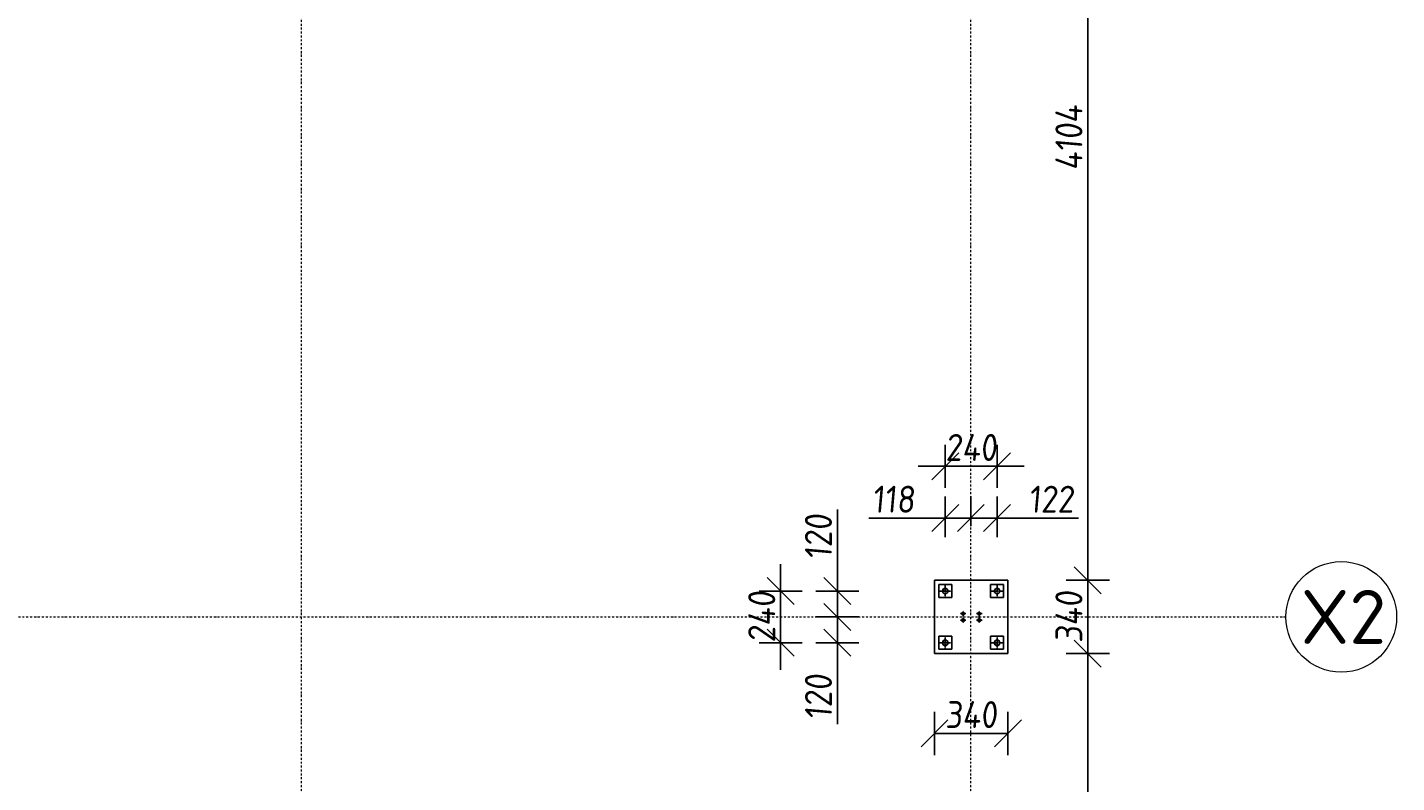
# Model space of a CAD drawing. Header units: millimetres. Extents: x -466 to 16805, y 551 to 14310.
# Tile 8 of 9: x 10460 to 16805, y 6334 to 9835. Entities that reach past the tile are written whole.
import ezdxf

# ---------------------------------------------------------------- set-up
doc = ezdxf.new("R2010")
doc.units = ezdxf.units.MM
doc.linetypes.add('CENTER', pattern=[2, 1.25, -0.25, 0.25, -0.25])
doc.linetypes.add('Kropki i Kreski', pattern=[360, 180, -90, 0, -90])
doc.layers.add('Osie_Nr_pióra__101_Nr_pióra__7', color=3, linetype='Continuous', lineweight=18)
for name, color, linetype in [('Rbcs_EX_Osie', 7, 'Continuous'), ('Rbcs_EX_Profile', 7, 'Continuous'), ('Rbcs_EX_Siatki', 7, 'Continuous'), ('Rbcs_EX_Wymiary', 7, 'Continuous')]:
    doc.layers.add(name, color=color, linetype=linetype)
doc.styles.add('RBCS_dim', font='isocpeur.ttf', dxfattribs={"width": 0.9, "oblique": 5})
doc.styles.add('RBCS_opis1', font='isocpeur.ttf', dxfattribs={"oblique": 5, "height": 5})
doc.dimstyles.new('Copy of RBCS_STANDARD', dxfattribs={"dimtxt": 2.5, "dimasz": 2.5, "dimexe": 2, "dimexo": 5, "dimgap": 0.5, "dimtad": 1, "dimdec": 0, "dimtxsty": 'RBCS_dim', "dimblk": 'OBLIQUE', "dimcen": 2.5, "dimclrd": 3, "dimclre": 3, "dimclrt": 6, "dimadec": 0, "dimazin": 0, "dimtfac": 1, "dimtdec": 0, "dimtix": 1, "dimtmove": 0, "dimatfit": 3, "dimfxl": 2, "dimfxlon": 1, "dimarcsym": 0})

# ---------------------------------------------------------------- blocks, each defined once
blk = doc.blocks.new('_OBLIQUE')
at = {"color": 0, "linetype": 'ByBlock'}
blk.add_line((-0.5, -0.5), (0.5, 0.5), dxfattribs=at)
blk = doc.blocks.new('*D155')
at = {"layer": 'Defpoints', "color": 0, "lineweight": 25, "transparency": 16777216}
for p in [(15000.2, 11375.9), (15003.2, 7272.3), (15373.6, 7272.3)]:
    blk.add_point(p, dxfattribs=at)
at = {"layer": 'Rbcs_EX_Wymiary', "color": 3, "lineweight": -2, "transparency": 16777216}
for p, q in [((15273.6, 11375.9), (15473.6, 11375.9)), ((15373.6, 11375.9), (15373.6, 7272.3)), ((15273.6, 7272.3), (15473.6, 7272.3))]:
    blk.add_line(p, q, dxfattribs=at)
at = {"layer": 'Rbcs_EX_Wymiary', "color": 3, "lineweight": -2, "transparency": 16777216, "xscale": 125, "yscale": 125, "zscale": 125}
for p, rotation in [((15373.6, 11375.9), 90), ((15373.6, 7272.3), 270)]:
    blk.add_blockref('_OBLIQUE', p, dxfattribs=dict(at, rotation=rotation))
at = {"layer": 'Rbcs_EX_Wymiary', "color": 6, "transparency": 16777216, "insert": (15286.1, 9324.1), "char_height": 125, "attachment_point": 5, "rotation": 90, "style": 'RBCS_dim'}
blk.add_mtext('4104', dxfattribs=at)
blk = doc.blocks.new('*D156')
at = {"layer": 'Defpoints', "color": 0, "lineweight": 25, "transparency": 16777216}
for p in [(15003.2, 7272.3), (15003.2, 6932.3), (15373.6, 6932.3)]:
    blk.add_point(p, dxfattribs=at)
at = {"layer": 'Rbcs_EX_Wymiary', "color": 3, "lineweight": -2, "transparency": 16777216}
for p, q in [((15273.6, 7272.3), (15473.6, 7272.3)), ((15373.6, 7272.3), (15373.6, 6932.3)), ((15273.6, 6932.3), (15473.6, 6932.3))]:
    blk.add_line(p, q, dxfattribs=at)
at = {"layer": 'Rbcs_EX_Wymiary', "color": 3, "lineweight": -2, "transparency": 16777216, "xscale": 125, "yscale": 125, "zscale": 125}
for p, rotation in [((15373.6, 7272.3), 90), ((15373.6, 6932.3), 270)]:
    blk.add_blockref('_OBLIQUE', p, dxfattribs=dict(at, rotation=rotation))
at = {"layer": 'Rbcs_EX_Wymiary', "color": 6, "transparency": 16777216, "insert": (15286.1, 7102.3), "char_height": 125, "attachment_point": 5, "rotation": 90, "style": 'RBCS_dim'}
blk.add_mtext('340', dxfattribs=at)
blk = doc.blocks.new('*D157')
at = {"layer": 'Defpoints', "color": 0, "lineweight": 25, "transparency": 16777216}
for p in [(15003.2, 6932.3), (15000.1, 2828.8), (15373.6, 2828.8)]:
    blk.add_point(p, dxfattribs=at)
at = {"layer": 'Rbcs_EX_Wymiary', "color": 3, "lineweight": -2, "transparency": 16777216}
for p, q in [((15273.6, 6932.3), (15473.6, 6932.3)), ((15373.6, 6932.3), (15373.6, 2828.8)), ((15273.6, 2828.8), (15473.6, 2828.8))]:
    blk.add_line(p, q, dxfattribs=at)
at = {"layer": 'Rbcs_EX_Wymiary', "color": 3, "lineweight": -2, "transparency": 16777216, "xscale": 125, "yscale": 125, "zscale": 125}
for p, rotation in [((15373.6, 6932.3), 90), ((15373.6, 2828.8), 270)]:
    blk.add_blockref('_OBLIQUE', p, dxfattribs=dict(at, rotation=rotation))
at = {"layer": 'Rbcs_EX_Wymiary', "color": 6, "transparency": 16777216, "insert": (15286.1, 4880.6), "char_height": 125, "attachment_point": 5, "rotation": 90, "style": 'RBCS_dim'}
blk.add_mtext('4103', dxfattribs=at)
blk = doc.blocks.new('*D137')
at = {"layer": 'Defpoints', "color": 0, "lineweight": 25, "transparency": 16777216}
for p in [(14953.2, 7560.4), (14831.6, 7272.3), (14953.2, 7222.3)]:
    blk.add_point(p, dxfattribs=at)
at = {"layer": 'Rbcs_EX_Wymiary', "color": 3, "lineweight": -2, "transparency": 16777216}
for p, q in [((14831.6, 7522.3), (14831.6, 7660.4)), ((14953.2, 7472.3), (14953.2, 7660.4)), ((14831.6, 7560.4), (14953.2, 7560.4)), ((14953.2, 7560.4), (15330.3, 7560.4))]:
    blk.add_line(p, q, dxfattribs=at)
at = {"layer": 'Rbcs_EX_Wymiary', "color": 3, "lineweight": -2, "transparency": 16777216, "xscale": 125, "yscale": 125, "zscale": 125, "rotation": 180}
blk.add_blockref('_OBLIQUE', (14831.6, 7560.4), dxfattribs=at)
at = {"layer": 'Rbcs_EX_Wymiary', "color": 3, "lineweight": -2, "transparency": 16777216, "xscale": 125, "yscale": 125, "zscale": 125}
blk.add_blockref('_OBLIQUE', (14953.2, 7560.4), dxfattribs=at)
at = {"layer": 'Rbcs_EX_Wymiary', "color": 6, "transparency": 16777216, "insert": (15204.2, 7647.9), "char_height": 125, "attachment_point": 5, "style": 'RBCS_dim'}
blk.add_mtext('122', dxfattribs=at)
blk = doc.blocks.new('*D138')
at = {"layer": 'Defpoints', "color": 0, "lineweight": 25, "transparency": 16777216}
for p in [(14713.2, 7560.4), (14831.6, 7272.3), (14713.2, 7222.3)]:
    blk.add_point(p, dxfattribs=at)
at = {"layer": 'Rbcs_EX_Wymiary', "color": 3, "lineweight": -2, "transparency": 16777216}
for p, q in [((14713.2, 7472.3), (14713.2, 7660.4)), ((14831.6, 7522.3), (14831.6, 7660.4)), ((14713.2, 7560.4), (14358.5, 7560.4)), ((14831.6, 7560.4), (14713.2, 7560.4))]:
    blk.add_line(p, q, dxfattribs=at)
at = {"layer": 'Rbcs_EX_Wymiary', "color": 3, "lineweight": -2, "transparency": 16777216, "xscale": 125, "yscale": 125, "zscale": 125, "rotation": 180}
blk.add_blockref('_OBLIQUE', (14713.2, 7560.4), dxfattribs=at)
at = {"layer": 'Rbcs_EX_Wymiary', "color": 3, "lineweight": -2, "transparency": 16777216, "xscale": 125, "yscale": 125, "zscale": 125}
blk.add_blockref('_OBLIQUE', (14831.6, 7560.4), dxfattribs=at)
at = {"layer": 'Rbcs_EX_Wymiary', "color": 6, "transparency": 16777216, "insert": (14473.3, 7647.9), "char_height": 125, "attachment_point": 5, "style": 'RBCS_dim'}
blk.add_mtext('118', dxfattribs=at)
blk = doc.blocks.new('*D139')
at = {"layer": 'Defpoints', "color": 0, "lineweight": 25, "transparency": 16777216}
for p in [(14953.2, 7800.3), (14713.2, 7222.3), (14953.2, 7222.3)]:
    blk.add_point(p, dxfattribs=at)
at = {"layer": 'Rbcs_EX_Wymiary', "color": 3, "lineweight": -2, "transparency": 16777216}
for p, q in [((14713.2, 7700.3), (14713.2, 7900.3)), ((14953.2, 7700.3), (14953.2, 7900.3)), ((14713.2, 7800.3), (14588.2, 7800.3)), ((14713.2, 7800.3), (14953.2, 7800.3)), ((14953.2, 7800.3), (15078.2, 7800.3))]:
    blk.add_line(p, q, dxfattribs=at)
at = {"layer": 'Rbcs_EX_Wymiary', "color": 3, "lineweight": -2, "transparency": 16777216, "xscale": 125, "yscale": 125, "zscale": 125}
blk.add_blockref('_OBLIQUE', (14713.2, 7800.3), dxfattribs=at)
at = {"layer": 'Rbcs_EX_Wymiary', "color": 3, "lineweight": -2, "transparency": 16777216, "xscale": 125, "yscale": 125, "zscale": 125, "rotation": 180}
blk.add_blockref('_OBLIQUE', (14953.2, 7800.3), dxfattribs=at)
at = {"layer": 'Rbcs_EX_Wymiary', "color": 6, "transparency": 16777216, "insert": (14833.2, 7887.8), "char_height": 125, "attachment_point": 5, "style": 'RBCS_dim'}
blk.add_mtext('240', dxfattribs=at)
blk = doc.blocks.new('*D140')
at = {"layer": 'Defpoints', "color": 0, "lineweight": 25, "transparency": 16777216}
for p in [(14713.2, 7222.3), (14213, 7102.3), (14831.7, 7102.3)]:
    blk.add_point(p, dxfattribs=at)
at = {"layer": 'Rbcs_EX_Wymiary', "color": 3, "lineweight": -2, "transparency": 16777216}
for p, q in [((14213, 7222.3), (14213, 7599.5)), ((14313, 7222.3), (14113, 7222.3)), ((14213, 7102.3), (14213, 7222.3)), ((14313, 7102.3), (14113, 7102.3))]:
    blk.add_line(p, q, dxfattribs=at)
at = {"layer": 'Rbcs_EX_Wymiary', "color": 3, "lineweight": -2, "transparency": 16777216, "xscale": 125, "yscale": 125, "zscale": 125}
for p, rotation in [((14213, 7222.3), 90), ((14213, 7102.3), 270)]:
    blk.add_blockref('_OBLIQUE', p, dxfattribs=dict(at, rotation=rotation))
at = {"layer": 'Rbcs_EX_Wymiary', "color": 6, "transparency": 16777216, "insert": (14125.5, 7473.4), "char_height": 125, "attachment_point": 5, "rotation": 90, "style": 'RBCS_dim'}
blk.add_mtext('120', dxfattribs=at)
blk = doc.blocks.new('*D141')
at = {"layer": 'Defpoints', "color": 0, "lineweight": 25, "transparency": 16777216}
for p in [(14831.7, 7102.3), (14213, 6982.3), (14713.2, 6982.3)]:
    blk.add_point(p, dxfattribs=at)
at = {"layer": 'Rbcs_EX_Wymiary', "color": 3, "lineweight": -2, "transparency": 16777216}
for p, q in [((14313, 7102.3), (14113, 7102.3)), ((14213, 7102.3), (14213, 6982.3)), ((14313, 6982.3), (14113, 6982.3)), ((14213, 6982.3), (14213, 6605.2))]:
    blk.add_line(p, q, dxfattribs=at)
at = {"layer": 'Rbcs_EX_Wymiary', "color": 3, "lineweight": -2, "transparency": 16777216, "xscale": 125, "yscale": 125, "zscale": 125}
for p, rotation in [((14213, 7102.3), 90), ((14213, 6982.3), 270)]:
    blk.add_blockref('_OBLIQUE', p, dxfattribs=dict(at, rotation=rotation))
at = {"layer": 'Rbcs_EX_Wymiary', "color": 6, "transparency": 16777216, "insert": (14125.5, 6731.2), "char_height": 125, "attachment_point": 5, "rotation": 90, "style": 'RBCS_dim'}
blk.add_mtext('120', dxfattribs=at)
blk = doc.blocks.new('*D142')
at = {"layer": 'Defpoints', "color": 0, "lineweight": 25, "transparency": 16777216}
for p in [(14713.2, 7222.3), (13950.3, 6982.3), (14713.2, 6982.3)]:
    blk.add_point(p, dxfattribs=at)
at = {"layer": 'Rbcs_EX_Wymiary', "color": 3, "lineweight": -2, "transparency": 16777216}
for p, q in [((13950.3, 7222.3), (13950.3, 7347.3)), ((14050.3, 7222.3), (13850.3, 7222.3)), ((13950.3, 7222.3), (13950.3, 6982.3)), ((14050.3, 6982.3), (13850.3, 6982.3)), ((13950.3, 6982.3), (13950.3, 6857.3))]:
    blk.add_line(p, q, dxfattribs=at)
at = {"layer": 'Rbcs_EX_Wymiary', "color": 3, "lineweight": -2, "transparency": 16777216, "xscale": 125, "yscale": 125, "zscale": 125}
for p, rotation in [((13950.3, 7222.3), 270), ((13950.3, 6982.3), 90)]:
    blk.add_blockref('_OBLIQUE', p, dxfattribs=dict(at, rotation=rotation))
at = {"layer": 'Rbcs_EX_Wymiary', "color": 6, "transparency": 16777216, "insert": (13862.8, 7102.3), "char_height": 125, "attachment_point": 5, "rotation": 90, "style": 'RBCS_dim'}
blk.add_mtext('240', dxfattribs=at)
blk = doc.blocks.new('*D143')
at = {"layer": 'Defpoints', "color": 0, "lineweight": 25, "transparency": 16777216}
for p in [(14663.2, 6932.3), (15003.2, 6932.3), (15003.2, 6561.9)]:
    blk.add_point(p, dxfattribs=at)
at = {"layer": 'Rbcs_EX_Wymiary', "color": 3, "lineweight": -2, "transparency": 16777216}
for p, q in [((14663.2, 6661.9), (14663.2, 6461.9)), ((15003.2, 6661.9), (15003.2, 6461.9)), ((14663.2, 6561.9), (15003.2, 6561.9))]:
    blk.add_line(p, q, dxfattribs=at)
at = {"layer": 'Rbcs_EX_Wymiary', "color": 3, "lineweight": -2, "transparency": 16777216, "xscale": 125, "yscale": 125, "zscale": 125, "rotation": 180}
blk.add_blockref('_OBLIQUE', (14663.2, 6561.9), dxfattribs=at)
at = {"layer": 'Rbcs_EX_Wymiary', "color": 3, "lineweight": -2, "transparency": 16777216, "xscale": 125, "yscale": 125, "zscale": 125}
blk.add_blockref('_OBLIQUE', (15003.2, 6561.9), dxfattribs=at)
at = {"layer": 'Rbcs_EX_Wymiary', "color": 6, "transparency": 16777216, "insert": (14833.2, 6649.4), "char_height": 125, "attachment_point": 5, "style": 'RBCS_dim'}
blk.add_mtext('340', dxfattribs=at)

msp = doc.modelspace()

# ---------------------------------------------------------------- linework, layer by layer
at = {"layer": 'Osie_Nr_pióra__101_Nr_pióra__7', "linetype": 'Kropki i Kreski', "ltscale": 0.05}
for p, q in [((11730.3, 1064.5), (11730.2, 12823.5)), ((14833.2, 1064.5), (14830.2, 12823.5)), ((47, 7102.4), (16291.7, 7102.3))]:
    msp.add_line(p, q, dxfattribs=at)
at = {"layer": 'Rbcs_EX_Osie', "color": 5, "linetype": 'CENTER'}
for p, q in [((14713.2, 7196.3), (14713.2, 7248.3)), ((14953.2, 7196.3), (14953.2, 7248.3)), ((14687.2, 7222.3), (14739.2, 7222.3)), ((14927.2, 7222.3), (14979.2, 7222.3)), ((14782.7, 7117.3), (14808.7, 7117.3)), ((14795.7, 7104.3), (14795.7, 7130.3)), ((14857.7, 7117.3), (14883.7, 7117.3)), ((14870.7, 7104.3), (14870.7, 7130.3)), ((14782.7, 7087.3), (14808.7, 7087.3)), ((14795.7, 7074.3), (14795.7, 7100.3)), ((14857.7, 7087.3), (14883.7, 7087.3)), ((14870.7, 7074.3), (14870.7, 7100.3)), ((14687.2, 6982.3), (14739.2, 6982.3)), ((14713.2, 6956.3), (14713.2, 7008.3)), ((14927.2, 6982.3), (14979.2, 6982.3)), ((14953.2, 6956.3), (14953.2, 7008.3))]:
    msp.add_line(p, q, dxfattribs=at)
at = {"layer": 'Rbcs_EX_Profile'}
for p, q in [((15003.2, 7272.3), (14663.2, 7272.3)), ((14663.2, 7272.3), (14663.2, 6932.3)), ((14743.2, 7252.3), (14683.2, 7252.3)), ((14683.2, 7252.3), (14683.2, 7192.3)), ((14708.6, 7233.4), (14704.7, 7230.8)), ((14713.2, 7234.3), (14708.6, 7233.4)), ((14713.2, 7234.1), (14708.6, 7233.2)), ((14717.7, 7233.4), (14713.2, 7234.3)), ((14717.7, 7233.2), (14713.2, 7234.1)), ((14721.6, 7230.8), (14717.7, 7233.4)), ((14743.2, 7192.3), (14743.2, 7252.3)), ((14983.2, 7252.3), (14923.2, 7252.3)), ((14923.2, 7252.3), (14923.2, 7192.3)), ((14948.6, 7233.4), (14944.7, 7230.8)), ((14953.2, 7234.3), (14948.6, 7233.4)), ((14953.2, 7234.1), (14948.6, 7233.2)), ((14957.7, 7233.4), (14953.2, 7234.3)), ((14957.7, 7233.2), (14953.2, 7234.1)), ((14961.6, 7230.8), (14957.7, 7233.4)), ((14983.2, 7192.3), (14983.2, 7252.3)), ((15003.2, 6932.3), (15003.2, 7272.3)), ((14683.2, 7192.3), (14743.2, 7192.3)), ((14702.1, 7226.9), (14701.2, 7222.3)), ((14702.1, 7226.7), (14701.2, 7222.1)), ((14701.2, 7222.3), (14701.2, 7217.3)), ((14701.2, 7222.1), (14702.1, 7217.5)), ((14704.7, 7230.8), (14702.1, 7226.9)), ((14704.7, 7230.6), (14702.1, 7226.7)), ((14702.1, 7217.5), (14704.7, 7213.6)), ((14708.6, 7233.2), (14704.7, 7230.6)), ((14704.7, 7213.6), (14708.6, 7211)), ((14708.6, 7211), (14713.2, 7210.1)), ((14713.2, 7210.1), (14717.7, 7211)), ((14721.6, 7230.6), (14717.7, 7233.2)), ((14717.7, 7211), (14721.6, 7213.6)), ((14724.2, 7226.9), (14721.6, 7230.8)), ((14724.2, 7226.7), (14721.6, 7230.6)), ((14721.6, 7213.6), (14724.2, 7217.5)), ((14725.2, 7222.3), (14724.2, 7226.9)), ((14725.2, 7222.1), (14724.2, 7226.7)), ((14724.2, 7217.5), (14725.2, 7222.1)), ((14725.2, 7217.3), (14725.2, 7222.3)), ((14923.2, 7192.3), (14983.2, 7192.3)), ((14942.1, 7226.9), (14941.2, 7222.3)), ((14942.1, 7226.7), (14941.2, 7222.1)), ((14941.2, 7222.3), (14941.2, 7217.3)), ((14941.2, 7222.1), (14942.1, 7217.5)), ((14944.7, 7230.8), (14942.1, 7226.9)), ((14944.7, 7230.6), (14942.1, 7226.7)), ((14942.1, 7217.5), (14944.7, 7213.6)), ((14948.6, 7233.2), (14944.7, 7230.6)), ((14944.7, 7213.6), (14948.6, 7211)), ((14948.6, 7211), (14953.2, 7210.1)), ((14953.2, 7210.1), (14957.7, 7211)), ((14961.6, 7230.6), (14957.7, 7233.2)), ((14957.7, 7211), (14961.6, 7213.6)), ((14964.2, 7226.9), (14961.6, 7230.8)), ((14964.2, 7226.7), (14961.6, 7230.6)), ((14961.6, 7213.6), (14964.2, 7217.5)), ((14965.2, 7222.3), (14964.2, 7226.9)), ((14965.2, 7222.1), (14964.2, 7226.7)), ((14964.2, 7217.5), (14965.2, 7222.1)), ((14965.2, 7217.3), (14965.2, 7222.3)), ((14743.2, 7012.3), (14683.2, 7012.3)), ((14683.2, 7012.3), (14683.2, 6952.3)), ((14701.2, 6987.3), (14701.2, 6982.3)), ((14702.1, 6987.2), (14701.2, 6982.6)), ((14701.2, 6982.6), (14702.1, 6978)), ((14702.1, 6978), (14701.2, 6982.6)), ((14701.2, 6982.3), (14702.1, 6977.7)), ((14704.7, 6991.1), (14702.1, 6987.2)), ((14708.6, 6993.7), (14704.7, 6991.1)), ((14713.2, 6994.6), (14708.6, 6993.7)), ((14717.7, 6993.7), (14713.2, 6994.6)), ((14721.6, 6991.1), (14717.7, 6993.7)), ((14724.2, 6987.2), (14721.6, 6991.1)), ((14725.2, 6982.6), (14724.2, 6987.2)), ((14724.2, 6978), (14725.2, 6982.6)), ((14724.2, 6977.7), (14725.2, 6982.3)), ((14725.2, 6982.3), (14725.2, 6987.3)), ((14743.2, 6952.3), (14743.2, 7012.3)), ((14983.2, 7012.3), (14923.2, 7012.3)), ((14923.2, 7012.3), (14923.2, 6952.3)), ((14941.2, 6987.3), (14941.2, 6982.3)), ((14942.1, 6987.2), (14941.2, 6982.6)), ((14941.2, 6982.6), (14942.1, 6978)), ((14942.1, 6978), (14941.2, 6982.6)), ((14941.2, 6982.3), (14942.1, 6977.7)), ((14944.7, 6991.1), (14942.1, 6987.2)), ((14948.6, 6993.7), (14944.7, 6991.1)), ((14953.2, 6994.6), (14948.6, 6993.7)), ((14957.7, 6993.7), (14953.2, 6994.6)), ((14961.6, 6991.1), (14957.7, 6993.7)), ((14964.2, 6987.2), (14961.6, 6991.1)), ((14965.2, 6982.6), (14964.2, 6987.2)), ((14964.2, 6978), (14965.2, 6982.6)), ((14964.2, 6977.7), (14965.2, 6982.3)), ((14965.2, 6982.3), (14965.2, 6987.3)), ((14983.2, 6952.3), (14983.2, 7012.3)), ((14663.2, 6932.3), (15003.2, 6932.3)), ((14683.2, 6952.3), (14743.2, 6952.3)), ((14702.1, 6978), (14704.7, 6974.1)), ((14702.1, 6977.7), (14704.7, 6973.9)), ((14704.7, 6974.1), (14708.6, 6971.5)), ((14704.7, 6973.9), (14708.6, 6971.3)), ((14708.6, 6971.5), (14713.2, 6970.6)), ((14708.6, 6971.3), (14713.2, 6970.3)), ((14713.2, 6970.6), (14717.7, 6971.5)), ((14713.2, 6970.3), (14717.7, 6971.3)), ((14717.7, 6971.5), (14721.6, 6974.1)), ((14717.7, 6971.3), (14721.6, 6973.9)), ((14721.6, 6974.1), (14724.2, 6978)), ((14721.6, 6973.9), (14724.2, 6977.7)), ((14923.2, 6952.3), (14983.2, 6952.3)), ((14942.1, 6978), (14944.7, 6974.1)), ((14942.1, 6977.7), (14944.7, 6973.9)), ((14944.7, 6974.1), (14948.6, 6971.5)), ((14944.7, 6973.9), (14948.6, 6971.3)), ((14948.6, 6971.5), (14953.2, 6970.6)), ((14948.6, 6971.3), (14953.2, 6970.3)), ((14953.2, 6970.6), (14957.7, 6971.5)), ((14953.2, 6970.3), (14957.7, 6971.3)), ((14957.7, 6971.5), (14961.6, 6974.1)), ((14957.7, 6971.3), (14961.6, 6973.9)), ((14961.6, 6974.1), (14964.2, 6978)), ((14961.6, 6973.9), (14964.2, 6977.7))]:
    msp.add_line(p, q, dxfattribs=at)
for centre, radius in [((14713.2, 7222.3), 13), ((14953.2, 7222.3), 13), ((14795.7, 7117.3), 6.5), ((14870.7, 7117.3), 6.5), ((14795.7, 7087.3), 6.5), ((14870.7, 7087.3), 6.5), ((14713.2, 6982.3), 13), ((14953.2, 6982.3), 13)]:
    msp.add_circle(centre, radius, dxfattribs=at)
at = {"layer": 'Rbcs_EX_Siatki', "color": 3, "lineweight": 0}
msp.add_circle((16548.2, 7102.3), 256.5, dxfattribs=at)

# ---------------------------------------------------------------- texts
at = {"layer": 'Rbcs_EX_Siatki', "color": 3, "style": 'RBCS_opis1'}
msp.add_text('X2', height=250, dxfattribs=at).set_placement((16359.9, 6977.3))

# ---------------------------------------------------------------- dimensions: what is measured, and where the dimension line sits
at = {"layer": 'Rbcs_EX_Wymiary'}
for base, p1, p2, picture, middle in [((15373.6, 7272.3), (15000.2, 11375.9), (15003.2, 7272.3), '*D155', (15286.1, 9324.1)), ((13950.3, 6982.3), (14713.2, 7222.3), (14713.2, 6982.3), '*D142', (13862.8, 7102.3)), ((15373.6, 6932.3), (15003.2, 7272.3), (15003.2, 6932.3), '*D156', (15286.1, 7102.3)), ((15373.59315, 2828.83862), (15003.1569, 6932.33857), (15000.14719, 2828.83862), '*D157', (15286.09315, 4880.5886))]:
    dim = msp.add_linear_dim(base=base, p1=p1, p2=p2, angle=90, dimstyle='Copy of RBCS_STANDARD', dxfattribs=at)
    dim.commit()
    dim.dimension.update_dxf_attribs({"geometry": picture, "text_midpoint": middle})
for base, p1, p2, picture, middle in [((14953.2, 7800.3), (14713.2, 7222.3), (14953.2, 7222.3), '*D139', (14833.2, 7887.8)), ((15003.2, 6561.9), (14663.2, 6932.3), (15003.2, 6932.3), '*D143', (14833.2, 6649.4))]:
    dim = msp.add_linear_dim(base=base, p1=p1, p2=p2, dimstyle='Copy of RBCS_STANDARD', dxfattribs=at)
    dim.commit()
    dim.dimension.update_dxf_attribs({"geometry": picture, "text_midpoint": middle})
for base, p2, picture, middle in [((14713.2, 7560.4), (14713.2, 7222.3), '*D138', (14473.3, 7560.4)), ((14953.2, 7560.4), (14953.2, 7222.3), '*D137', (15204.2, 7560.4))]:
    dim = msp.add_linear_dim(base=base, p1=(14831.6, 7272.3), p2=p2, dimstyle='Copy of RBCS_STANDARD', dxfattribs=at)
    dim.commit()
    dim.dimension.update_dxf_attribs({"geometry": picture, "text_midpoint": middle, "dimtype": 160})
for base, p1, p2, picture, middle in [((14213, 7102.3), (14713.2, 7222.3), (14831.7, 7102.3), '*D140', (14213, 7473.4)), ((14213, 6982.3), (14831.7, 7102.3), (14713.2, 6982.3), '*D141', (14213, 6731.2))]:
    dim = msp.add_linear_dim(base=base, p1=p1, p2=p2, angle=90, dimstyle='Copy of RBCS_STANDARD', dxfattribs=at)
    dim.commit()
    dim.dimension.update_dxf_attribs({"geometry": picture, "text_midpoint": middle, "dimtype": 160})

doc.saveas('drawing.dxf')
